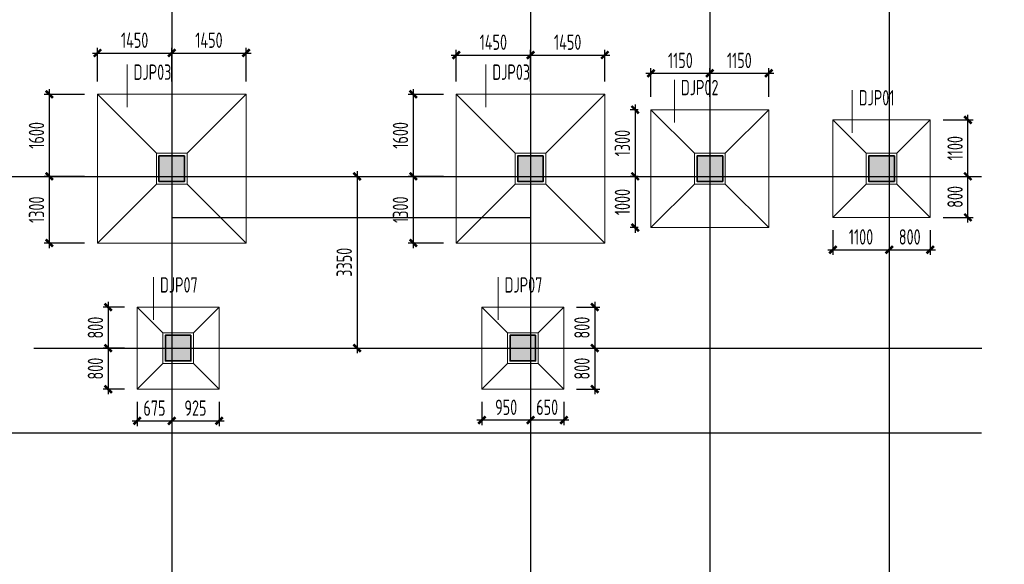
# Model space of a CAD drawing. Extents: x -302077 to 107904, y -9283 to 295706.
# Tile 18 of 256: x -225262 to -206048, y 15454 to 26076. Entities that reach past the tile are written whole.
import ezdxf
from ezdxf.enums import TextEntityAlignment as Align

# ---------------------------------------------------------------- set-up
doc = ezdxf.new("R2010")
doc.units = 0
doc.header["$LTSCALE"] = 500
doc.header["$MEASUREMENT"] = 0
doc.layers.get('0').update_dxf_attribs({"linetype": 'CONTINUOUS'})
doc.layers.get('Defpoints').update_dxf_attribs({"linetype": 'CONTINUOUS'})
for name, color, linetype in [('AXIS', 3, 'CONTINUOUS'), ('COLU', 7, 'CONTINUOUS'), ('PUB_DIM', 3, 'CONTINUOUS')]:
    doc.layers.add(name, color=color, linetype=linetype)
for name, color, linetype, lineweight in [('COLU_HATCH', 251, 'CONTINUOUS', 0), ('DIM', 3, 'CONTINUOUS', 0), ('独基集中标注', 7, 'CONTINUOUS', 18), ('独立基础', 110, 'CONTINUOUS', 18), ('砼柱', 2, 'CONTINUOUS', 35)]:
    doc.layers.add(name, color=color, linetype=linetype, lineweight=lineweight)
doc.styles.add('TSSD_Dimension', font='tssdeng.shx', dxfattribs={"width": 0.7, "bigfont": 'hztxt.shx'})
doc.styles.add('TSSD_Rein', font='tssdeng.shx', dxfattribs={"width": 0.7, "bigfont": 'hztxt.shx'})
doc.dimstyles.new('TSSD_100_100', dxfattribs={"dimtxt": 350, "dimasz": 100, "dimexe": 100, "dimexo": 250, "dimgap": 100, "dimtad": 1, "dimdec": 0, "dimzin": 0, "dimdsep": 46, "dimtxsty": 'TSSD_Dimension', "dimblk": 'ARCHTICK', "dimblk1": 'ARCHTICK', "dimblk2": 'ARCHTICK', "dimcen": 0, "dimdle": 100, "dimclrt": 7, "dimadec": 0, "dimazin": 0, "dimtfac": 1, "dimtdec": 0, "dimtix": 1, "dimtmove": 2, "dimatfit": 3, "dimfxl": 1, "dimtolj": 1, "dimtzin": 0, "dimarcsym": 0})

# ---------------------------------------------------------------- blocks, each defined once
blk = doc.blocks.new('zw')
at = {"layer": 'AXIS', "color": 250}
for p, q in [((-28784.9, 122803), (-28784.9, 91603)), ((-21784.9, 122803), (-21784.9, 91603)), ((-18284.9, 122803), (-18284.9, 91603)), ((-14784.9, 122803), (-14784.9, 91603)), ((-46817.4, 103772.6), (-12983.9, 103772.6)), ((-28784.9, 102972.6), (-21784.9, 102972.6)), ((-46817.4, 98772.6), (-12983.9, 98772.6))]:
    blk.add_line(p, q, dxfattribs=at)
blk = doc.blocks.new('_ArchTick')
at = {"color": 0, "linetype": 'ByBlock', "const_width": 0.5}
blk.add_lwpolyline([(-0.71, -0.71), (0.71, 0.71)], dxfattribs=at)
blk = doc.blocks.new('*D557')
at = {"layer": 'Defpoints', "color": 0}
for p in [(-223744, 24620), (-224684, 23020), (-223744, 23020)]:
    blk.add_point(p, dxfattribs=at)
at = {"layer": 'DIM', "color": 0, "lineweight": -2}
for p, q in [((-223994, 24620), (-224784, 24620)), ((-224684, 24720), (-224684, 22920)), ((-223994, 23020), (-224784, 23020))]:
    blk.add_line(p, q, dxfattribs=at)
at = {"layer": 'DIM', "color": 0, "lineweight": -2, "xscale": 100, "yscale": 100, "zscale": 100}
for p, rotation in [((-224684, 24620), 90), ((-224684, 23020), 270)]:
    blk.add_blockref('_ArchTick', p, dxfattribs=dict(at, rotation=rotation))
at = {"layer": 'DIM', "color": 7, "insert": (-224934, 23820), "char_height": 300, "attachment_point": 5, "rotation": 90, "style": 'TSSD_Dimension'}
blk.add_mtext('\\A1;1600', dxfattribs=at)
blk = doc.blocks.new('*D558')
at = {"layer": 'Defpoints', "color": 0}
for p in [(-223744, 23020), (-224684, 21720), (-223744, 21720)]:
    blk.add_point(p, dxfattribs=at)
at = {"layer": 'DIM', "color": 0, "lineweight": -2}
for p, q in [((-224684, 23120), (-224684, 21620)), ((-223994, 23020), (-224784, 23020)), ((-223994, 21720), (-224784, 21720))]:
    blk.add_line(p, q, dxfattribs=at)
at = {"layer": 'DIM', "color": 0, "lineweight": -2, "xscale": 100, "yscale": 100, "zscale": 100}
for p, rotation in [((-224684, 23020), 90), ((-224684, 21720), 270)]:
    blk.add_blockref('_ArchTick', p, dxfattribs=dict(at, rotation=rotation))
at = {"layer": 'DIM', "color": 7, "insert": (-224934, 22370), "char_height": 300, "attachment_point": 5, "rotation": 90, "style": 'TSSD_Dimension'}
blk.add_mtext('\\A1;1300', dxfattribs=at)
blk = doc.blocks.new('*D559')
at = {"layer": 'Defpoints', "color": 0}
for p in [(-222294, 25426), (-223744, 24620), (-222294, 24620)]:
    blk.add_point(p, dxfattribs=at)
at = {"layer": 'DIM', "color": 0, "lineweight": -2}
for p, q in [((-223844, 25426), (-222194, 25426)), ((-223744, 24870), (-223744, 25526)), ((-222294, 24870), (-222294, 25526))]:
    blk.add_line(p, q, dxfattribs=at)
at = {"layer": 'DIM', "color": 0, "lineweight": -2, "xscale": 100, "yscale": 100, "zscale": 100, "rotation": 180}
blk.add_blockref('_ArchTick', (-223744, 25426), dxfattribs=at)
at = {"layer": 'DIM', "color": 0, "lineweight": -2, "xscale": 100, "yscale": 100, "zscale": 100}
blk.add_blockref('_ArchTick', (-222294, 25426), dxfattribs=at)
at = {"layer": 'DIM', "color": 7, "insert": (-223019, 25676), "char_height": 300, "attachment_point": 5, "style": 'TSSD_Dimension'}
blk.add_mtext('\\A1;1450', dxfattribs=at)
blk = doc.blocks.new('*D560')
at = {"layer": 'Defpoints', "color": 0}
for p in [(-220844, 25426), (-222294, 24620), (-220844, 24620)]:
    blk.add_point(p, dxfattribs=at)
at = {"layer": 'DIM', "color": 0, "lineweight": -2}
for p, q in [((-222394, 25426), (-220744, 25426)), ((-222294, 24870), (-222294, 25526)), ((-220844, 24870), (-220844, 25526))]:
    blk.add_line(p, q, dxfattribs=at)
at = {"layer": 'DIM', "color": 0, "lineweight": -2, "xscale": 100, "yscale": 100, "zscale": 100, "rotation": 180}
blk.add_blockref('_ArchTick', (-222294, 25426), dxfattribs=at)
at = {"layer": 'DIM', "color": 0, "lineweight": -2, "xscale": 100, "yscale": 100, "zscale": 100}
blk.add_blockref('_ArchTick', (-220844, 25426), dxfattribs=at)
at = {"layer": 'DIM', "color": 7, "insert": (-221569, 25676), "char_height": 300, "attachment_point": 5, "style": 'TSSD_Dimension'}
blk.add_mtext('\\A1;1450', dxfattribs=at)
blk = doc.blocks.new('*D561')
at = {"layer": 'Defpoints', "color": 0}
for p in [(-216744, 24620), (-217582, 23020), (-216744, 23020)]:
    blk.add_point(p, dxfattribs=at)
at = {"layer": 'DIM', "color": 0, "lineweight": -2}
for p, q in [((-216994, 24620), (-217682, 24620)), ((-217582, 24720), (-217582, 22920)), ((-216994, 23020), (-217682, 23020))]:
    blk.add_line(p, q, dxfattribs=at)
at = {"layer": 'DIM', "color": 0, "lineweight": -2, "xscale": 100, "yscale": 100, "zscale": 100}
for p, rotation in [((-217582, 24620), 90), ((-217582, 23020), 270)]:
    blk.add_blockref('_ArchTick', p, dxfattribs=dict(at, rotation=rotation))
at = {"layer": 'DIM', "color": 7, "insert": (-217832, 23820), "char_height": 300, "attachment_point": 5, "rotation": 90, "style": 'TSSD_Dimension'}
blk.add_mtext('\\A1;1600', dxfattribs=at)
blk = doc.blocks.new('*D562')
at = {"layer": 'Defpoints', "color": 0}
for p in [(-216744, 23020), (-217582, 21720), (-216744, 21720)]:
    blk.add_point(p, dxfattribs=at)
at = {"layer": 'DIM', "color": 0, "lineweight": -2}
for p, q in [((-217582, 23120), (-217582, 21620)), ((-216994, 23020), (-217682, 23020)), ((-216994, 21720), (-217682, 21720))]:
    blk.add_line(p, q, dxfattribs=at)
at = {"layer": 'DIM', "color": 0, "lineweight": -2, "xscale": 100, "yscale": 100, "zscale": 100}
for p, rotation in [((-217582, 23020), 90), ((-217582, 21720), 270)]:
    blk.add_blockref('_ArchTick', p, dxfattribs=dict(at, rotation=rotation))
at = {"layer": 'DIM', "color": 7, "insert": (-217832, 22370), "char_height": 300, "attachment_point": 5, "rotation": 90, "style": 'TSSD_Dimension'}
blk.add_mtext('\\A1;1300', dxfattribs=at)
blk = doc.blocks.new('*D563')
at = {"layer": 'Defpoints', "color": 0}
for p in [(-215294, 25387), (-216744, 24620), (-215294, 24620)]:
    blk.add_point(p, dxfattribs=at)
at = {"layer": 'DIM', "color": 0, "lineweight": -2}
for p, q in [((-216844, 25387), (-215194, 25387)), ((-216744, 24870), (-216744, 25487)), ((-215294, 24870), (-215294, 25487))]:
    blk.add_line(p, q, dxfattribs=at)
at = {"layer": 'DIM', "color": 0, "lineweight": -2, "xscale": 100, "yscale": 100, "zscale": 100, "rotation": 180}
blk.add_blockref('_ArchTick', (-216744, 25387), dxfattribs=at)
at = {"layer": 'DIM', "color": 0, "lineweight": -2, "xscale": 100, "yscale": 100, "zscale": 100}
blk.add_blockref('_ArchTick', (-215294, 25387), dxfattribs=at)
at = {"layer": 'DIM', "color": 7, "insert": (-216019, 25637), "char_height": 300, "attachment_point": 5, "style": 'TSSD_Dimension'}
blk.add_mtext('\\A1;1450', dxfattribs=at)
blk = doc.blocks.new('*D564')
at = {"layer": 'Defpoints', "color": 0}
for p in [(-213844, 25387), (-215294, 24620), (-213844, 24620)]:
    blk.add_point(p, dxfattribs=at)
at = {"layer": 'DIM', "color": 0, "lineweight": -2}
for p, q in [((-215394, 25387), (-213744, 25387)), ((-215294, 24870), (-215294, 25487)), ((-213844, 24870), (-213844, 25487))]:
    blk.add_line(p, q, dxfattribs=at)
at = {"layer": 'DIM', "color": 0, "lineweight": -2, "xscale": 100, "yscale": 100, "zscale": 100, "rotation": 180}
blk.add_blockref('_ArchTick', (-215294, 25387), dxfattribs=at)
at = {"layer": 'DIM', "color": 0, "lineweight": -2, "xscale": 100, "yscale": 100, "zscale": 100}
blk.add_blockref('_ArchTick', (-213844, 25387), dxfattribs=at)
at = {"layer": 'DIM', "color": 7, "insert": (-214569, 25637), "char_height": 300, "attachment_point": 5, "style": 'TSSD_Dimension'}
blk.add_mtext('\\A1;1450', dxfattribs=at)
blk = doc.blocks.new('*D565')
at = {"layer": 'Defpoints', "color": 0}
for p in [(-212944, 24320), (-213251, 23020), (-212944, 23020)]:
    blk.add_point(p, dxfattribs=at)
at = {"layer": 'DIM', "color": 0, "lineweight": -2}
for p, q in [((-213251, 24420), (-213251, 22920)), ((-213194, 24320), (-213351, 24320)), ((-213194, 23020), (-213351, 23020))]:
    blk.add_line(p, q, dxfattribs=at)
at = {"layer": 'DIM', "color": 0, "lineweight": -2, "xscale": 100, "yscale": 100, "zscale": 100}
for p, rotation in [((-213251, 24320), 90), ((-213251, 23020), 270)]:
    blk.add_blockref('_ArchTick', p, dxfattribs=dict(at, rotation=rotation))
at = {"layer": 'DIM', "color": 7, "insert": (-213501, 23670), "char_height": 300, "attachment_point": 5, "rotation": 90, "style": 'TSSD_Dimension'}
blk.add_mtext('\\A1;1300', dxfattribs=at)
blk = doc.blocks.new('*D566')
at = {"layer": 'Defpoints', "color": 0}
for p in [(-212944, 23020), (-213251, 22020), (-212944, 22020)]:
    blk.add_point(p, dxfattribs=at)
at = {"layer": 'DIM', "color": 0, "lineweight": -2}
for p, q in [((-213251, 23120), (-213251, 21920)), ((-213194, 23020), (-213351, 23020)), ((-213194, 22020), (-213351, 22020))]:
    blk.add_line(p, q, dxfattribs=at)
at = {"layer": 'DIM', "color": 0, "lineweight": -2, "xscale": 100, "yscale": 100, "zscale": 100}
for p, rotation in [((-213251, 23020), 90), ((-213251, 22020), 270)]:
    blk.add_blockref('_ArchTick', p, dxfattribs=dict(at, rotation=rotation))
at = {"layer": 'DIM', "color": 7, "insert": (-213501, 22520), "char_height": 300, "attachment_point": 5, "rotation": 90, "style": 'TSSD_Dimension'}
blk.add_mtext('\\A1;1000', dxfattribs=at)
blk = doc.blocks.new('*D567')
at = {"layer": 'Defpoints', "color": 0}
for p in [(-211794, 25031), (-212944, 24320), (-211794, 24320)]:
    blk.add_point(p, dxfattribs=at)
at = {"layer": 'DIM', "color": 0, "lineweight": -2}
for p, q in [((-213044, 25031), (-211694, 25031)), ((-212944, 24570), (-212944, 25131)), ((-211794, 24570), (-211794, 25131))]:
    blk.add_line(p, q, dxfattribs=at)
at = {"layer": 'DIM', "color": 0, "lineweight": -2, "xscale": 100, "yscale": 100, "zscale": 100, "rotation": 180}
blk.add_blockref('_ArchTick', (-212944, 25031), dxfattribs=at)
at = {"layer": 'DIM', "color": 0, "lineweight": -2, "xscale": 100, "yscale": 100, "zscale": 100}
blk.add_blockref('_ArchTick', (-211794, 25031), dxfattribs=at)
at = {"layer": 'DIM', "color": 7, "insert": (-212369, 25281), "char_height": 300, "attachment_point": 5, "style": 'TSSD_Dimension'}
blk.add_mtext('\\A1;1150', dxfattribs=at)
blk = doc.blocks.new('*D568')
at = {"layer": 'Defpoints', "color": 0}
for p in [(-210644, 25031), (-211794, 24320), (-210644, 24320)]:
    blk.add_point(p, dxfattribs=at)
at = {"layer": 'DIM', "color": 0, "lineweight": -2}
for p, q in [((-211894, 25031), (-210544, 25031)), ((-211794, 24570), (-211794, 25131)), ((-210644, 24570), (-210644, 25131))]:
    blk.add_line(p, q, dxfattribs=at)
at = {"layer": 'DIM', "color": 0, "lineweight": -2, "xscale": 100, "yscale": 100, "zscale": 100, "rotation": 180}
blk.add_blockref('_ArchTick', (-211794, 25031), dxfattribs=at)
at = {"layer": 'DIM', "color": 0, "lineweight": -2, "xscale": 100, "yscale": 100, "zscale": 100}
blk.add_blockref('_ArchTick', (-210644, 25031), dxfattribs=at)
at = {"layer": 'DIM', "color": 7, "insert": (-211219, 25281), "char_height": 300, "attachment_point": 5, "style": 'TSSD_Dimension'}
blk.add_mtext('\\A1;1150', dxfattribs=at)
blk = doc.blocks.new('*D569')
at = {"layer": 'Defpoints', "color": 0}
for p in [(-209394, 22220), (-208294, 22220), (-208294, 21589)]:
    blk.add_point(p, dxfattribs=at)
at = {"layer": 'DIM', "color": 0, "lineweight": -2}
for p, q in [((-209394, 21970), (-209394, 21489)), ((-208294, 21970), (-208294, 21489)), ((-209494, 21589), (-208194, 21589))]:
    blk.add_line(p, q, dxfattribs=at)
at = {"layer": 'DIM', "color": 0, "lineweight": -2, "xscale": 100, "yscale": 100, "zscale": 100, "rotation": 180}
blk.add_blockref('_ArchTick', (-209394, 21589), dxfattribs=at)
at = {"layer": 'DIM', "color": 0, "lineweight": -2, "xscale": 100, "yscale": 100, "zscale": 100}
blk.add_blockref('_ArchTick', (-208294, 21589), dxfattribs=at)
at = {"layer": 'DIM', "color": 7, "insert": (-208844, 21839), "char_height": 300, "attachment_point": 5, "style": 'TSSD_Dimension'}
blk.add_mtext('\\A1;1100', dxfattribs=at)
blk = doc.blocks.new('*D570')
at = {"layer": 'Defpoints', "color": 0}
for p in [(-208294, 22220), (-207494, 22220), (-207494, 21589)]:
    blk.add_point(p, dxfattribs=at)
at = {"layer": 'DIM', "color": 0, "lineweight": -2}
for p, q in [((-208294, 21970), (-208294, 21489)), ((-207494, 21970), (-207494, 21489)), ((-208394, 21589), (-207394, 21589))]:
    blk.add_line(p, q, dxfattribs=at)
at = {"layer": 'DIM', "color": 0, "lineweight": -2, "xscale": 100, "yscale": 100, "zscale": 100, "rotation": 180}
blk.add_blockref('_ArchTick', (-208294, 21589), dxfattribs=at)
at = {"layer": 'DIM', "color": 0, "lineweight": -2, "xscale": 100, "yscale": 100, "zscale": 100}
blk.add_blockref('_ArchTick', (-207494, 21589), dxfattribs=at)
at = {"layer": 'DIM', "color": 7, "insert": (-207894, 21839), "char_height": 300, "attachment_point": 5, "style": 'TSSD_Dimension'}
blk.add_mtext('\\A1;800', dxfattribs=at)
blk = doc.blocks.new('*D571')
at = {"layer": 'Defpoints', "color": 0}
for p in [(-207494, 23020), (-206759, 23020), (-207494, 22220)]:
    blk.add_point(p, dxfattribs=at)
at = {"layer": 'DIM', "color": 0, "lineweight": -2}
for p, q in [((-206759, 22120), (-206759, 23120)), ((-207244, 23020), (-206659, 23020)), ((-207244, 22220), (-206659, 22220))]:
    blk.add_line(p, q, dxfattribs=at)
at = {"layer": 'DIM', "color": 0, "lineweight": -2, "xscale": 100, "yscale": 100, "zscale": 100}
for p, rotation in [((-206759, 23020), 90), ((-206759, 22220), 270)]:
    blk.add_blockref('_ArchTick', p, dxfattribs=dict(at, rotation=rotation))
at = {"layer": 'DIM', "color": 7, "insert": (-207009, 22620), "char_height": 300, "attachment_point": 5, "rotation": 90, "style": 'TSSD_Dimension'}
blk.add_mtext('\\A1;800', dxfattribs=at)
blk = doc.blocks.new('*D572')
at = {"layer": 'Defpoints', "color": 0}
for p in [(-207494, 24120), (-206759, 24120), (-207494, 23020)]:
    blk.add_point(p, dxfattribs=at)
at = {"layer": 'DIM', "color": 0, "lineweight": -2}
for p, q in [((-206759, 22920), (-206759, 24220)), ((-207244, 24120), (-206659, 24120)), ((-207244, 23020), (-206659, 23020))]:
    blk.add_line(p, q, dxfattribs=at)
at = {"layer": 'DIM', "color": 0, "lineweight": -2, "xscale": 100, "yscale": 100, "zscale": 100}
for p, rotation in [((-206759, 24120), 90), ((-206759, 23020), 270)]:
    blk.add_blockref('_ArchTick', p, dxfattribs=dict(at, rotation=rotation))
at = {"layer": 'DIM', "color": 7, "insert": (-207009, 23570), "char_height": 300, "attachment_point": 5, "rotation": 90, "style": 'TSSD_Dimension'}
blk.add_mtext('\\A1;1100', dxfattribs=at)
blk = doc.blocks.new('*D634')
at = {"layer": 'Defpoints', "color": 0}
for p in [(-219375, 23020), (-219375, 19670), (-218679, 19670)]:
    blk.add_point(p, dxfattribs=at)
at = {"layer": 'DIM', "color": 0, "lineweight": -2}
for p, q in [((-218679, 23120), (-218679, 19570)), ((-219125, 23020), (-218579, 23020)), ((-219125, 19670), (-218579, 19670))]:
    blk.add_line(p, q, dxfattribs=at)
at = {"layer": 'DIM', "color": 0, "lineweight": -2, "xscale": 100, "yscale": 100, "zscale": 100}
for p, rotation in [((-218679, 23020), 90), ((-218679, 19670), 270)]:
    blk.add_blockref('_ArchTick', p, dxfattribs=dict(at, rotation=rotation))
at = {"layer": 'DIM', "color": 7, "insert": (-218929, 21345), "char_height": 300, "attachment_point": 5, "rotation": 90, "style": 'TSSD_Dimension'}
blk.add_mtext('\\A1;3350', dxfattribs=at)
blk = doc.blocks.new('*D635')
at = {"layer": 'Defpoints', "color": 0}
for p in [(-222969, 20470), (-223534, 19670), (-222969, 19670)]:
    blk.add_point(p, dxfattribs=at)
at = {"layer": 'DIM', "color": 0, "lineweight": -2}
for p, q in [((-223534, 20570), (-223534, 19570)), ((-223219, 20470), (-223634, 20470)), ((-223219, 19670), (-223634, 19670))]:
    blk.add_line(p, q, dxfattribs=at)
at = {"layer": 'DIM', "color": 0, "lineweight": -2, "xscale": 100, "yscale": 100, "zscale": 100}
for p, rotation in [((-223534, 20470), 90), ((-223534, 19670), 270)]:
    blk.add_blockref('_ArchTick', p, dxfattribs=dict(at, rotation=rotation))
at = {"layer": 'DIM', "color": 7, "insert": (-223784, 20070), "char_height": 300, "attachment_point": 5, "rotation": 90, "style": 'TSSD_Dimension'}
blk.add_mtext('\\A1;800', dxfattribs=at)
blk = doc.blocks.new('*D636')
at = {"layer": 'Defpoints', "color": 0}
for p in [(-222969, 19670), (-223534, 18870), (-222969, 18870)]:
    blk.add_point(p, dxfattribs=at)
at = {"layer": 'DIM', "color": 0, "lineweight": -2}
for p, q in [((-223219, 19670), (-223634, 19670)), ((-223534, 19770), (-223534, 18770)), ((-223219, 18870), (-223634, 18870))]:
    blk.add_line(p, q, dxfattribs=at)
at = {"layer": 'DIM', "color": 0, "lineweight": -2, "xscale": 100, "yscale": 100, "zscale": 100}
for p, rotation in [((-223534, 19670), 90), ((-223534, 18870), 270)]:
    blk.add_blockref('_ArchTick', p, dxfattribs=dict(at, rotation=rotation))
at = {"layer": 'DIM', "color": 7, "insert": (-223784, 19270), "char_height": 300, "attachment_point": 5, "rotation": 90, "style": 'TSSD_Dimension'}
blk.add_mtext('\\A1;800', dxfattribs=at)
blk = doc.blocks.new('*D637')
at = {"layer": 'Defpoints', "color": 0}
for p in [(-222969, 18870), (-222294, 18870), (-222294, 18251)]:
    blk.add_point(p, dxfattribs=at)
at = {"layer": 'DIM', "color": 0, "lineweight": -2}
for p, q in [((-222969, 18620), (-222969, 18151)), ((-222294, 18620), (-222294, 18151)), ((-223069, 18251), (-222194, 18251))]:
    blk.add_line(p, q, dxfattribs=at)
at = {"layer": 'DIM', "color": 0, "lineweight": -2, "xscale": 100, "yscale": 100, "zscale": 100, "rotation": 180}
blk.add_blockref('_ArchTick', (-222969, 18251), dxfattribs=at)
at = {"layer": 'DIM', "color": 0, "lineweight": -2, "xscale": 100, "yscale": 100, "zscale": 100}
blk.add_blockref('_ArchTick', (-222294, 18251), dxfattribs=at)
at = {"layer": 'DIM', "color": 7, "insert": (-222632, 18501), "char_height": 300, "attachment_point": 5, "style": 'TSSD_Dimension'}
blk.add_mtext('\\A1;675', dxfattribs=at)
blk = doc.blocks.new('*D638')
at = {"layer": 'Defpoints', "color": 0}
for p in [(-222294, 18870), (-221369, 18870), (-221369, 18251)]:
    blk.add_point(p, dxfattribs=at)
at = {"layer": 'DIM', "color": 0, "lineweight": -2}
for p, q in [((-222294, 18620), (-222294, 18151)), ((-221369, 18620), (-221369, 18151)), ((-222394, 18251), (-221269, 18251))]:
    blk.add_line(p, q, dxfattribs=at)
at = {"layer": 'DIM', "color": 0, "lineweight": -2, "xscale": 100, "yscale": 100, "zscale": 100, "rotation": 180}
blk.add_blockref('_ArchTick', (-222294, 18251), dxfattribs=at)
at = {"layer": 'DIM', "color": 0, "lineweight": -2, "xscale": 100, "yscale": 100, "zscale": 100}
blk.add_blockref('_ArchTick', (-221369, 18251), dxfattribs=at)
at = {"layer": 'DIM', "color": 7, "insert": (-221832, 18501), "char_height": 300, "attachment_point": 5, "style": 'TSSD_Dimension'}
blk.add_mtext('\\A1;925', dxfattribs=at)
blk = doc.blocks.new('*D639')
at = {"layer": 'Defpoints', "color": 0}
for p in [(-214644, 20470), (-214644, 19670), (-214040, 19670)]:
    blk.add_point(p, dxfattribs=at)
at = {"layer": 'DIM', "color": 0, "lineweight": -2}
for p, q in [((-214040, 20570), (-214040, 19570)), ((-214394, 20470), (-213940, 20470)), ((-214394, 19670), (-213940, 19670))]:
    blk.add_line(p, q, dxfattribs=at)
at = {"layer": 'DIM', "color": 0, "lineweight": -2, "xscale": 100, "yscale": 100, "zscale": 100}
for p, rotation in [((-214040, 20470), 90), ((-214040, 19670), 270)]:
    blk.add_blockref('_ArchTick', p, dxfattribs=dict(at, rotation=rotation))
at = {"layer": 'DIM', "color": 7, "insert": (-214290, 20070), "char_height": 300, "attachment_point": 5, "rotation": 90, "style": 'TSSD_Dimension'}
blk.add_mtext('\\A1;800', dxfattribs=at)
blk = doc.blocks.new('*D640')
at = {"layer": 'Defpoints', "color": 0}
for p in [(-214644, 19670), (-214644, 18870), (-214040, 18870)]:
    blk.add_point(p, dxfattribs=at)
at = {"layer": 'DIM', "color": 0, "lineweight": -2}
for p, q in [((-214394, 19670), (-213940, 19670)), ((-214040, 19770), (-214040, 18770)), ((-214394, 18870), (-213940, 18870))]:
    blk.add_line(p, q, dxfattribs=at)
at = {"layer": 'DIM', "color": 0, "lineweight": -2, "xscale": 100, "yscale": 100, "zscale": 100}
for p, rotation in [((-214040, 19670), 90), ((-214040, 18870), 270)]:
    blk.add_blockref('_ArchTick', p, dxfattribs=dict(at, rotation=rotation))
at = {"layer": 'DIM', "color": 7, "insert": (-214290, 19270), "char_height": 300, "attachment_point": 5, "rotation": 90, "style": 'TSSD_Dimension'}
blk.add_mtext('\\A1;800', dxfattribs=at)
blk = doc.blocks.new('*D641')
at = {"layer": 'Defpoints', "color": 0}
for p in [(-215294, 18870), (-214644, 18870), (-215294, 18267)]:
    blk.add_point(p, dxfattribs=at)
at = {"layer": 'DIM', "color": 0, "lineweight": -2}
for p, q in [((-215294, 18620), (-215294, 18167)), ((-214644, 18620), (-214644, 18167)), ((-214544, 18267), (-215394, 18267))]:
    blk.add_line(p, q, dxfattribs=at)
at = {"layer": 'DIM', "color": 0, "lineweight": -2, "xscale": 100, "yscale": 100, "zscale": 100, "rotation": 180}
blk.add_blockref('_ArchTick', (-215294, 18267), dxfattribs=at)
at = {"layer": 'DIM', "color": 0, "lineweight": -2, "xscale": 100, "yscale": 100, "zscale": 100}
blk.add_blockref('_ArchTick', (-214644, 18267), dxfattribs=at)
at = {"layer": 'DIM', "color": 7, "insert": (-214969, 18517), "char_height": 300, "attachment_point": 5, "style": 'TSSD_Dimension'}
blk.add_mtext('\\A1;650', dxfattribs=at)
blk = doc.blocks.new('*D642')
at = {"layer": 'Defpoints', "color": 0}
for p in [(-216244, 18870), (-215294, 18870), (-216244, 18267)]:
    blk.add_point(p, dxfattribs=at)
at = {"layer": 'DIM', "color": 0, "lineweight": -2}
for p, q in [((-216244, 18620), (-216244, 18167)), ((-215294, 18620), (-215294, 18167)), ((-215194, 18267), (-216344, 18267))]:
    blk.add_line(p, q, dxfattribs=at)
at = {"layer": 'DIM', "color": 0, "lineweight": -2, "xscale": 100, "yscale": 100, "zscale": 100, "rotation": 180}
blk.add_blockref('_ArchTick', (-216244, 18267), dxfattribs=at)
at = {"layer": 'DIM', "color": 0, "lineweight": -2, "xscale": 100, "yscale": 100, "zscale": 100}
blk.add_blockref('_ArchTick', (-215294, 18267), dxfattribs=at)
at = {"layer": 'DIM', "color": 7, "insert": (-215769, 18517), "char_height": 300, "attachment_point": 5, "style": 'TSSD_Dimension'}
blk.add_mtext('\\A1;950', dxfattribs=at)

msp = doc.modelspace()

# ---------------------------------------------------------------- hatches: boundary and pattern name
at = {"layer": 'COLU_HATCH'}
for points in [[(-222044.079, 22920.263), (-222044.079, 23420.263), (-222544.079, 23420.263), (-222544.079, 22920.263)], [(-215044.079, 22920.263), (-215044.079, 23420.263), (-215544.079, 23420.263), (-215544.079, 22920.263)], [(-211544.079, 22920.263), (-211544.079, 23420.263), (-212044.079, 23420.263), (-212044.079, 22920.263)], [(-208194.079, 22920.263), (-208194.079, 23420.263), (-208694.079, 23420.263), (-208694.079, 22920.263)], [(-221919.079, 19420.264), (-221919.079, 19920.263), (-222419.079, 19920.263), (-222419.079, 19420.264)], [(-215194.079, 19420.264), (-215194.079, 19920.263), (-215694.079, 19920.263), (-215694.079, 19420.264)]]:
    msp.add_hatch(color=256, dxfattribs=at).paths.add_polyline_path(points)

# ---------------------------------------------------------------- linework, layer by layer
at = {"layer": 'AXIS', "color": 250}
msp.add_line((-224985.555, 19670.261), (-206483.832, 19670.261), dxfattribs=at)
at = {"layer": 'COLU'}
for points in [[(-222044.079, 22920.263), (-222044.079, 23420.263), (-222544.079, 23420.263), (-222544.079, 22920.263)], [(-215044.079, 22920.263), (-215044.079, 23420.263), (-215544.079, 23420.263), (-215544.079, 22920.263)], [(-211544.079, 22920.263), (-211544.079, 23420.263), (-212044.079, 23420.263), (-212044.079, 22920.263)], [(-208194.079, 22920.263), (-208194.079, 23420.263), (-208694.079, 23420.263), (-208694.079, 22920.263)], [(-221919.079, 19420.264), (-221919.079, 19920.263), (-222419.079, 19920.263), (-222419.079, 19420.264)], [(-215194.079, 19420.264), (-215194.079, 19920.263), (-215694.079, 19920.263), (-215694.079, 19420.264)]]:
    msp.add_lwpolyline(points, close=True, dxfattribs=at)
at = {"layer": '独基集中标注'}
for p, q in [((-223164.08, 24370.261), (-223164.08, 25202.761)), ((-216164.08, 24370.261), (-216164.08, 25202.761)), ((-212484.08, 24070.261), (-212484.08, 24902.761)), ((-209014.08, 23870.261), (-209014.08, 24702.761)), ((-222649.08, 20220.261), (-222649.08, 21052.761)), ((-215924.08, 20220.261), (-215924.08, 21052.761))]:
    msp.add_line(p, q, dxfattribs=at)
at = {"layer": '独立基础'}
for p, q in [((-223744.08, 24620.261), (-222594.08, 23470.261)), ((-220844.08, 24620.261), (-221994.08, 23470.261)), ((-216744.08, 24620.261), (-215594.08, 23470.261)), ((-213844.08, 24620.261), (-214994.08, 23470.261)), ((-212944.08, 24320.261), (-212094.08, 23470.261)), ((-210644.08, 24320.261), (-211494.08, 23470.261)), ((-209394.08, 24120.261), (-208744.08, 23470.261)), ((-207494.08, 24120.261), (-208144.08, 23470.261)), ((-223744.08, 21720.261), (-222594.08, 22870.261)), ((-220844.08, 21720.261), (-221994.08, 22870.261)), ((-216744.08, 21720.261), (-215594.08, 22870.261)), ((-213844.08, 21720.261), (-214994.08, 22870.261)), ((-212944.08, 22020.261), (-212094.08, 22870.261)), ((-210644.08, 22020.261), (-211494.08, 22870.261)), ((-209394.08, 22220.261), (-208744.08, 22870.261)), ((-207494.08, 22220.261), (-208144.08, 22870.261)), ((-222969.08, 20470.261), (-222469.08, 19970.261)), ((-221369.08, 20470.261), (-221869.08, 19970.261)), ((-216244.08, 20470.261), (-215744.08, 19970.261)), ((-214644.08, 20470.261), (-215144.08, 19970.261)), ((-222969.08, 18870.261), (-222469.08, 19370.261)), ((-221369.08, 18870.261), (-221869.08, 19370.261)), ((-216244.08, 18870.261), (-215744.08, 19370.261)), ((-214644.08, 18870.261), (-215144.08, 19370.261))]:
    msp.add_line(p, q, dxfattribs=at)
for points in [[(-220844.08, 24620.261), (-223744.08, 24620.261), (-223744.08, 21720.261), (-220844.08, 21720.261)], [(-213844.08, 24620.261), (-216744.08, 24620.261), (-216744.08, 21720.261), (-213844.08, 21720.261)], [(-210644.08, 24320.261), (-212944.08, 24320.261), (-212944.08, 22020.261), (-210644.08, 22020.261)], [(-207494.08, 24120.261), (-209394.08, 24120.261), (-209394.08, 22220.261), (-207494.08, 22220.261)], [(-221994.08, 23470.261), (-222594.08, 23470.261), (-222594.08, 22870.261), (-221994.08, 22870.261)], [(-214994.08, 23470.261), (-215594.08, 23470.261), (-215594.08, 22870.261), (-214994.08, 22870.261)], [(-211494.08, 23470.261), (-212094.08, 23470.261), (-212094.08, 22870.261), (-211494.08, 22870.261)], [(-208144.08, 23470.261), (-208744.08, 23470.261), (-208744.08, 22870.261), (-208144.08, 22870.261)], [(-221369.08, 20470.261), (-222969.08, 20470.261), (-222969.08, 18870.261), (-221369.08, 18870.261)], [(-214644.08, 20470.261), (-216244.08, 20470.261), (-216244.08, 18870.261), (-214644.08, 18870.261)], [(-221869.08, 19970.261), (-222469.08, 19970.261), (-222469.08, 19370.261), (-221869.08, 19370.261)], [(-215144.08, 19970.261), (-215744.08, 19970.261), (-215744.08, 19370.261), (-215144.08, 19370.261)]]:
    msp.add_lwpolyline(points, close=True, dxfattribs=at)
at = {"layer": '砼柱'}
for points in [[(-222044.08, 23420.261), (-222544.08, 23420.261), (-222544.08, 22920.261), (-222044.08, 22920.261)], [(-215044.08, 23420.261), (-215544.08, 23420.261), (-215544.08, 22920.261), (-215044.08, 22920.261)], [(-211544.08, 23420.261), (-212044.08, 23420.261), (-212044.08, 22920.261), (-211544.08, 22920.261)], [(-208194.08, 23420.261), (-208694.08, 23420.261), (-208694.08, 22920.261), (-208194.08, 22920.261)], [(-221919.08, 19920.261), (-222419.08, 19920.261), (-222419.08, 19420.261), (-221919.08, 19420.261)], [(-215194.08, 19920.261), (-215694.08, 19920.261), (-215694.08, 19420.261), (-215194.08, 19420.261)]]:
    msp.add_lwpolyline(points, close=True, dxfattribs=at)

# ---------------------------------------------------------------- block references
at = {"layer": 'PUB_DIM'}
msp.add_blockref('zw', (-193509.206, -80752.333), dxfattribs=at)

# ---------------------------------------------------------------- texts
at = {"layer": '独基集中标注', "linetype": 'Continuous', "style": 'TSSD_Rein', "width": 0.7}
for s, p in [('DJ%%142P%%14303', (-223039.08, 25202.761)), ('DJ%%142P%%14303', (-216039.08, 25202.761)), ('DJ%%142P%%14302', (-212359.08, 24902.761)), ('DJ%%142P%%14301', (-208889.08, 24702.761)), ('DJ%%142P%%14307', (-222524.08, 21052.761)), ('DJ%%142P%%14307', (-215799.08, 21052.761))]:
    msp.add_text(s, height=300, dxfattribs=at).set_placement(p, align=Align.TOP_LEFT)

# ---------------------------------------------------------------- dimensions: what is measured, and where the dimension line sits
at = {"layer": 'DIM'}
for base, p1, p2, picture, middle in [((-222294.08, 25426.164), (-223744.08, 24620.261), (-222294.08, 24620.261), '*D559', (-223019.08, 25676.164)), ((-220844.08, 25426.164), (-222294.08, 24620.261), (-220844.08, 24620.261), '*D560', (-221569.08, 25676.164)), ((-215294.08, 25387.381), (-216744.08, 24620.261), (-215294.08, 24620.261), '*D563', (-216019.08, 25637.381)), ((-213844.08, 25387.381), (-215294.08, 24620.261), (-213844.08, 24620.261), '*D564', (-214569.08, 25637.381)), ((-211794.08, 25030.705), (-212944.08, 24320.261), (-211794.08, 24320.261), '*D567', (-212369.08, 25280.705)), ((-210644.08, 25030.705), (-211794.08, 24320.261), (-210644.08, 24320.261), '*D568', (-211219.08, 25280.705)), ((-208294.08, 21588.586), (-209394.08, 22220.261), (-208294.08, 22220.261), '*D569', (-208844.08, 21838.586)), ((-207494.08, 21588.586), (-208294.08, 22220.261), (-207494.08, 22220.261), '*D570', (-207894.08, 21838.586)), ((-222294.08, 18251.458), (-222969.08, 18870.261), (-222294.08, 18870.261), '*D637', (-222631.58, 18501.458)), ((-221369.08, 18251.458), (-222294.08, 18870.261), (-221369.08, 18870.261), '*D638', (-221831.58, 18501.458)), ((-216244.08, 18267.417), (-215294.08, 18870.261), (-216244.08, 18870.261), '*D642', (-215769.08, 18517.417)), ((-215294.08, 18267.417), (-214644.08, 18870.261), (-215294.08, 18870.261), '*D641', (-214969.08, 18517.417))]:
    dim = msp.add_linear_dim(base=base, p1=p1, p2=p2, dimstyle='TSSD_100_100', override={"dimtxt": 300}, dxfattribs=at)
    dim.commit()
    dim.dimension.update_dxf_attribs({"geometry": picture, "text_midpoint": middle})
for base, p1, p2, picture, middle in [((-224684.014, 23020.259), (-223744.08, 24620.261), (-223744.08, 23020.259), '*D557', (-224934.014, 23820.26)), ((-217581.593, 23020.259), (-216744.08, 24620.261), (-216744.08, 23020.259), '*D561', (-217831.593, 23820.26)), ((-213251.389, 23020.259), (-212944.08, 24320.261), (-212944.08, 23020.259), '*D565', (-213501.389, 23670.26)), ((-206759.079, 24120.261), (-207494.08, 23020.259), (-207494.08, 24120.261), '*D572', (-207009.079, 23570.26)), ((-224684.014, 21720.261), (-223744.08, 23020.259), (-223744.08, 21720.261), '*D558', (-224934.014, 22370.26)), ((-218678.562, 19670.261), (-219375.318, 23020.259), (-219375.318, 19670.261), '*D634', (-218928.562, 21345.26)), ((-217581.593, 21720.261), (-216744.08, 23020.259), (-216744.08, 21720.261), '*D562', (-217831.593, 22370.26)), ((-213251.389, 22020.261), (-212944.08, 23020.259), (-212944.08, 22020.261), '*D566', (-213501.389, 22520.26)), ((-206759.079, 23020.259), (-207494.08, 22220.261), (-207494.08, 23020.259), '*D571', (-207009.079, 22620.26)), ((-223533.64, 19670.261), (-222969.08, 20470.261), (-222969.08, 19670.261), '*D635', (-223783.64, 20070.261)), ((-214040.383, 19670.261), (-214644.08, 20470.261), (-214644.08, 19670.261), '*D639', (-214290.383, 20070.261)), ((-223533.64, 18870.261), (-222969.08, 19670.261), (-222969.08, 18870.261), '*D636', (-223783.64, 19270.261)), ((-214040.383, 18870.261), (-214644.08, 19670.261), (-214644.08, 18870.261), '*D640', (-214290.383, 19270.261))]:
    dim = msp.add_linear_dim(base=base, p1=p1, p2=p2, angle=90, dimstyle='TSSD_100_100', override={"dimtxt": 300}, dxfattribs=at)
    dim.commit()
    dim.dimension.update_dxf_attribs({"geometry": picture, "text_midpoint": middle})

doc.saveas('drawing.dxf')
